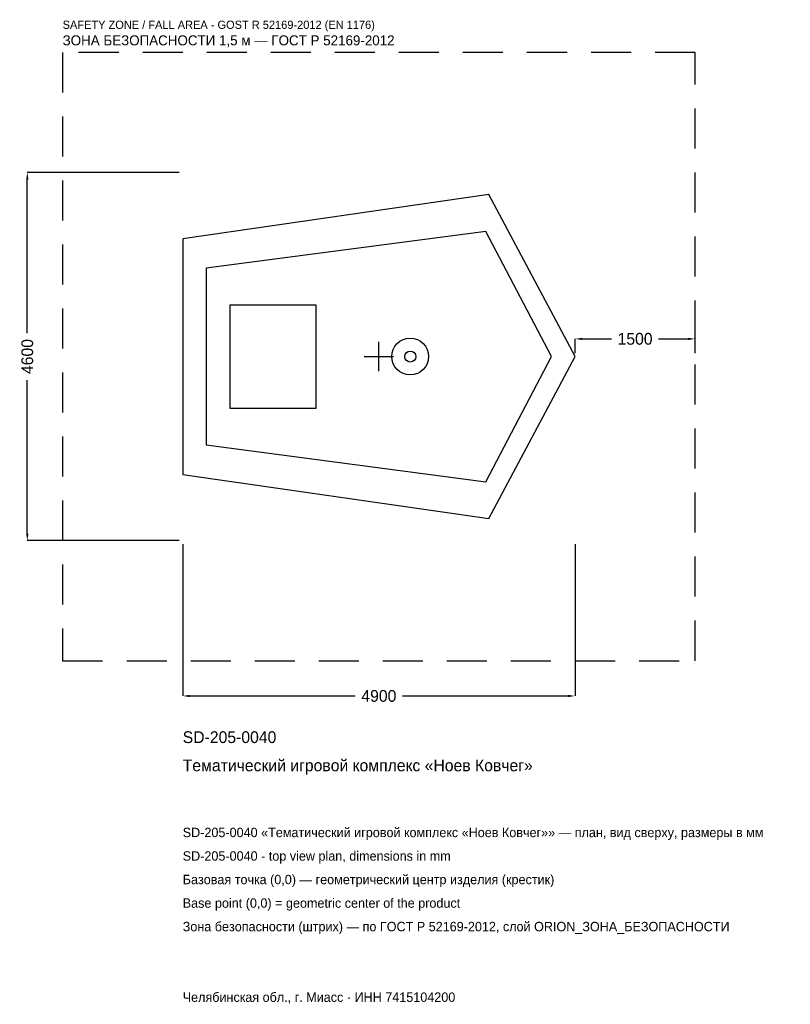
# Model space of a CAD drawing. Header units: metres. Extents: x -4486 to 5139, y -8093 to 4209.
import ezdxf

# ---------------------------------------------------------------- set-up
doc = ezdxf.new("R2010")
doc.units = ezdxf.units.M
doc.linetypes.add('DASHED', pattern=[800, 500, -300])
for name, color, linetype in [('ЗСК_ДАННЫЕ', 3, 'Continuous'), ('ЗСК_ЗОНА_БЕЗОПАСНОСТИ', 1, 'Continuous'), ('ЗСК_КОНТУР', 7, 'Continuous'), ('ЗСК_РАЗМЕРЫ', 8, 'Continuous')]:
    doc.layers.add(name, color=color, linetype=linetype)
doc.dimstyles.new('ORION', dxfattribs={"dimtxt": 147, "dimasz": 88.2, "dimexe": 1.25, "dimexo": 44.1, "dimtad": 1, "dimdec": 0, "dimcen": 2.5, "dimazin": 3, "dimtfac": 1, "dimtmove": 0, "dimatfit": 3})

# ---------------------------------------------------------------- blocks, each defined once
blk = doc.blocks.new('_CLOSEDFILLED')
at = {"color": 0, "linetype": 'BYBLOCK'}
blk.add_solid([(-1, 0.16), (0, 0), (-1, -0.16)], dxfattribs=at)
blk = doc.blocks.new('*D1')
for p, q in [((-2450, -2344.1), (-2450, -4241)), ((2450, -2344.1), (2450, -4241)), ((-2361.8, -4241), (-294, -4241)), ((294, -4241), (2361.8, -4241))]:
    blk.add_line(p, q)
at = {"layer": 'Defpoints'}
for p in [(-2450, -2300), (2450, -2300), (-2450, -4241)]:
    blk.add_point(p, dxfattribs=at)
at = {"layer": 'ЗСК_РАЗМЕРЫ', "xscale": 88.2, "yscale": 88.2, "rotation": 180}
blk.add_blockref('_CLOSEDFILLED', (-2450, -4241), dxfattribs=at)
at = {"layer": 'ЗСК_РАЗМЕРЫ', "xscale": 88.2, "yscale": 88.2}
blk.add_blockref('_CLOSEDFILLED', (2450, -4241), dxfattribs=at)
at = {"layer": 'ЗСК_РАЗМЕРЫ', "insert": (0, -4241), "char_height": 147, "attachment_point": 5}
blk.add_mtext('4900', dxfattribs=at)
blk = doc.blocks.new('*D2')
for p, q in [((-2494.1, 2300), (-4391, 2300)), ((-4391, 294), (-4391, 2211.8)), ((-4391, -2211.8), (-4391, -294)), ((-2494.1, -2300), (-4391, -2300))]:
    blk.add_line(p, q)
at = {"layer": 'Defpoints'}
for p in [(-2450, 2300), (-4391, -2300), (-2450, -2300)]:
    blk.add_point(p, dxfattribs=at)
at = {"layer": 'ЗСК_РАЗМЕРЫ', "xscale": 88.2, "yscale": 88.2}
for p, rotation in [((-4391, 2300), 90), ((-4391, -2300), 270)]:
    blk.add_blockref('_CLOSEDFILLED', p, dxfattribs=dict(at, rotation=rotation))
at = {"layer": 'ЗСК_РАЗМЕРЫ', "insert": (-4391, 0), "char_height": 147, "attachment_point": 5, "rotation": 90}
blk.add_mtext('4600', dxfattribs=at)
blk = doc.blocks.new('*D3')
for p, q in [((2450, 44.1), (2450, 220.5)), ((2538.2, 220.5), (2906, 220.5)), ((3494, 220.5), (3861.8, 220.5)), ((3950, 44.1), (3950, 220.5))]:
    blk.add_line(p, q)
at = {"layer": 'Defpoints'}
for p in [(2450, 220.5), (2450, 0), (3950, 0)]:
    blk.add_point(p, dxfattribs=at)
at = {"layer": 'ЗСК_РАЗМЕРЫ', "xscale": 88.2, "yscale": 88.2, "rotation": 180}
blk.add_blockref('_CLOSEDFILLED', (2450, 220.5), dxfattribs=at)
at = {"layer": 'ЗСК_РАЗМЕРЫ', "xscale": 88.2, "yscale": 88.2}
blk.add_blockref('_CLOSEDFILLED', (3950, 220.5), dxfattribs=at)
at = {"layer": 'ЗСК_РАЗМЕРЫ', "insert": (3200, 220.5), "char_height": 147, "attachment_point": 5}
blk.add_mtext('1500', dxfattribs=at)
blk = doc.blocks.new('ОРИОН SD-205-0040 Тематический игровой комплекс Ноев Ковчег')
at = {"layer": 'ЗСК_ЗОНА_БЕЗОПАСНОСТИ', "linetype": 'DASHED'}
blk.add_lwpolyline([(-3950, -3800), (3950, -3800), (3950, 3800), (-3950, 3800)], close=True, dxfattribs=at)
at = {"layer": 'ЗСК_КОНТУР'}
for points in [[(-2450, -1472), (1372, -2024), (2450, 0), (1372, 2024), (-2450, 1472)], [(-2156, -1104), (1337.7, -1564), (2156, 0), (1337.7, 1564), (-2156, 1104)], [(-1862, -644), (-784, -644), (-784, 644), (-1862, 644)]]:
    blk.add_lwpolyline(points, close=True, dxfattribs=at)
for radius in [230, 69]:
    blk.add_circle((392, 0), radius, dxfattribs=at)
at = {"layer": 'ЗСК_РАЗМЕРЫ'}
for p, q in [((0, -184), (0, 184)), ((-184, 0), (184, 0))]:
    blk.add_line(p, q, dxfattribs=at)
at = {"layer": 'ЗСК_ДАННЫЕ'}
for tag, p in [('АРТИКУЛ', (-2450, -4829)), ('НАИМЕНОВАНИЕ', (-2450, -5181.8))]:
    blk.add_attdef(tag, p, '', height=147, dxfattribs=at)
at = {"layer": 'ЗСК_ДАННЫЕ', "flags": 1}
for tag, p in [('ПРОИЗВОДИТЕЛЬ', (-2450, -5534.6)), ('ТЕЛЕФОН', (-2450, -5887.4)), ('САЙТ', (-2450, -6593)), ('АДРЕС', (-2450, -6945.8)), ('РЕКВИЗИТЫ', (-2450, -7298.6)), ('ГАБАРИТЫ', (-2450, -7651.4)), ('ЗОНА_БЕЗОПАСНОСТИ', (-2450, -8004.2))]:
    blk.add_attdef(tag, p, '', height=147, dxfattribs=at)
at = {"layer": 'ЗСК_ЗОНА_БЕЗОПАСНОСТИ', "color": 1}
for s, height, p in [('SAFETY ZONE / FALL AREA - GOST R 52169-2012 (EN 1176)', 102.9, (-3950, 4094)), ('ЗОНА БЕЗОПАСНОСТИ 1,5 м — ГОСТ Р 52169-2012', 124.95, (-3950, 3888.2))]:
    blk.add_text(s, height=height, dxfattribs=at).set_placement(p)
at = {"layer": 'ЗСК_РАЗМЕРЫ'}
dim = blk.add_linear_dim(base=(-4391, -2300), p1=(-2450, -2300), p2=(-2450, 2300), angle=90, dimstyle='ORION', dxfattribs=at)
dim.commit()
dim.dimension.update_dxf_attribs({"geometry": '*D2', "text_midpoint": (-4391, 0)})
for base, p1, p2, picture, middle in [((2450, 220.5), (2450, 0), (3950, 0), '*D3', (3200, 220.5)), ((-2450, -4241), (-2450, -2300), (2450, -2300), '*D1', (0, -4241))]:
    dim = blk.add_linear_dim(base=base, p1=p1, p2=p2, dimstyle='ORION', dxfattribs=at)
    dim.commit()
    dim.dimension.update_dxf_attribs({"geometry": picture, "text_midpoint": middle})

msp = doc.modelspace()

# ---------------------------------------------------------------- block references
msp.add_blockref('ОРИОН SD-205-0040 Тематический игровой комплекс Ноев Ковчег', (0, 0)).add_auto_attribs({'АРТИКУЛ': 'SD-205-0040', 'НАИМЕНОВАНИЕ': 'Тематический игровой комплекс «Ноев Ковчег»'})

# ---------------------------------------------------------------- texts
at = {"layer": 'ЗСК_ДАННЫЕ', "color": 3}
for s, p in [('SD-205-0040 «Тематический игровой комплекс «Ноев Ковчег»» — план, вид сверху, размеры в мм', (-2450, -6005)), ('SD-205-0040 - top view plan, dimensions in mm', (-2450, -6299)), ('Челябинская обл., г. Миасс · ИНН 7415104200', (-2450, -8063))]:
    msp.add_text(s, height=117.6, dxfattribs=at).set_placement(p)
at = {"layer": 'ЗСК_ДАННЫЕ', "color": 7}
for s, p in [('Базовая точка (0,0) — геометрический центр изделия (крестик)', (-2450, -6593)), ('Base point (0,0) = geometric center of the product', (-2450, -6887))]:
    msp.add_text(s, height=117.6, dxfattribs=at).set_placement(p)
at = {"layer": 'ЗСК_ДАННЫЕ', "color": 1}
msp.add_text('Зона безопасности (штрих) — по ГОСТ Р 52169-2012, слой ORION_ЗОНА_БЕЗОПАСНОСТИ', height=117.6, dxfattribs=at).set_placement((-2450, -7181))

doc.saveas('drawing.dxf')
